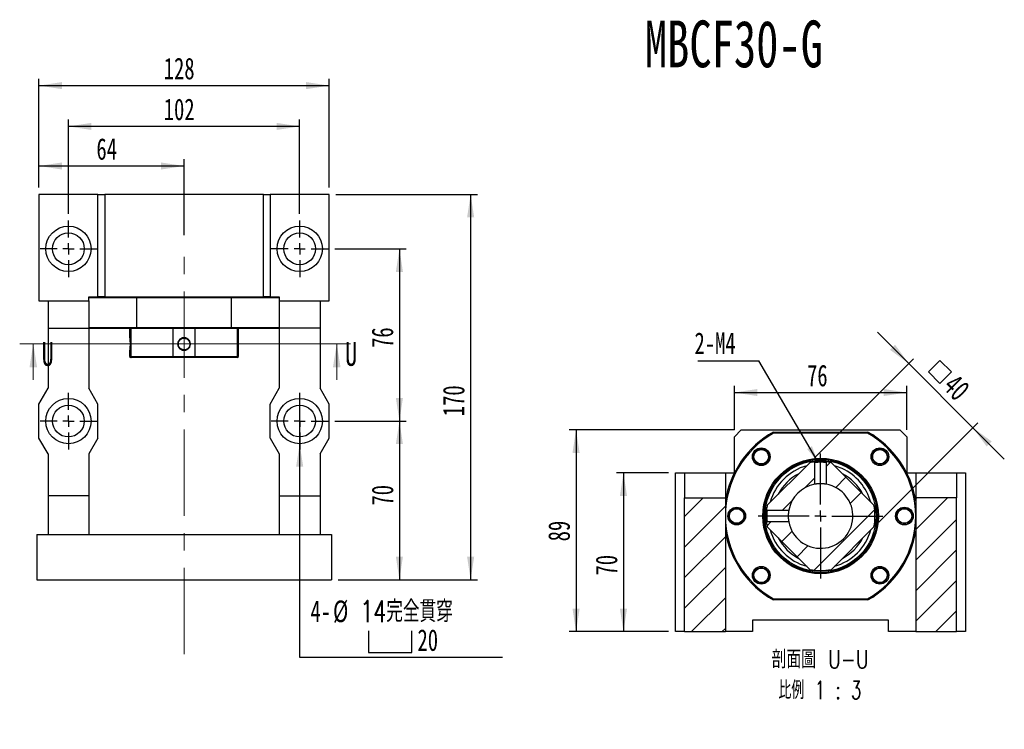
# Model space of a CAD drawing. Header units: millimetres. Extents: x 27 to 275, y 8 to 200.
# Tile 3 of 10: x 33 to 178, y 95 to 200. Entities that reach past the tile are written whole.
import ezdxf

# ---------------------------------------------------------------- set-up
doc = ezdxf.new("R2010")
doc.units = ezdxf.units.MM
doc.linetypes.add('CENTERX2', pattern=[20.32, 12.7, -2.54, 2.54, -2.54])
doc.layers.add('圖層0', color=7, linetype='Continuous')
doc.styles.add('SLDTEXTSTYLE0', font='TXT', dxfattribs={"width": 0.7})
doc.styles.add('SLDTEXTSTYLE1', font='TXT', dxfattribs={"width": 0.7, "bigfont": 'bigfont'})
doc.styles.add('SLDTEXTSTYLE3', font='TXT', dxfattribs={"width": 0.75})
doc.styles.add('SLDTEXTSTYLE4', font='TXT', dxfattribs={"width": 0.75, "bigfont": 'bigfont'})
doc.styles.add('SLDTEXTSTYLE5', font='TXT', dxfattribs={"width": 0.65625, "bigfont": 'bigfont'})
doc.dimstyles.new('SLDDIMSTYLE2', dxfattribs={"dimtxt": 0.18, "dimasz": 2.5, "dimexe": 0, "dimexo": 0.0625, "dimgap": 0, "dimtad": 0, "dimtih": 1, "dimtoh": 1, "dimdec": 0, "dimrnd": 1e-09, "dimzin": 0, "dimdsep": 46, "dimtxsty": 'Standard', "dimsah": 1, "dimcen": 0.09, "dimadec": 0, "dimazin": 0, "dimtfac": 2.5, "dimtdec": 0, "dimtofl": 0, "dimtmove": 0, "dimatfit": 3, "dimfxl": 1, "dimfrac": 2, "dimtolj": 1, "dimtzin": 0, "dimarcsym": 0})
doc.dimstyles.new('SLDDIMSTYLE3', dxfattribs={"dimtxt": 3.389974, "dimasz": 2.5, "dimexe": 0, "dimexo": 0.0625, "dimgap": 0.847493, "dimtad": 1, "dimlfac": 3, "dimrnd": 1e-09, "dimzin": 12, "dimdsep": 46, "dimtxsty": 'SLDTEXTSTYLE0', "dimsah": 1, "dimcen": 0.09, "dimadec": 0, "dimazin": 3, "dimtfac": 1, "dimtofl": 0, "dimtmove": 0, "dimatfit": 3, "dimfxl": 1, "dimfrac": 2, "dimtolj": 1, "dimtzin": 12, "dimarcsym": 0})
doc.dimstyles.new('SLDDIMSTYLE4', dxfattribs={"dimtxt": 3.389974, "dimasz": 2.5, "dimexe": 0, "dimexo": 0.0625, "dimgap": 0.847493, "dimtad": 0, "dimtih": 1, "dimtoh": 1, "dimlfac": 3, "dimrnd": 1e-09, "dimzin": 12, "dimdsep": 46, "dimtxsty": 'SLDTEXTSTYLE0', "dimblk1": 'NONE', "dimsah": 1, "dimcen": 0, "dimadec": 0, "dimazin": 3, "dimtfac": 1, "dimtmove": 0, "dimatfit": 3, "dimldrblk": 'NONE', "dimfxl": 1, "dimfrac": 2, "dimtolj": 1, "dimtzin": 12, "dimarcsym": 0})
doc.dimstyles.new('SLDDIMSTYLE5', dxfattribs={"dimtxt": 3.389974, "dimasz": 2.5, "dimexe": 0, "dimexo": 0.0625, "dimgap": 0.847493, "dimtad": 1, "dimlfac": 3, "dimrnd": 1e-09, "dimzin": 12, "dimdsep": 46, "dimtxsty": 'SLDTEXTSTYLE0', "dimsah": 1, "dimcen": 0.09, "dimadec": 0, "dimazin": 3, "dimtfac": 1, "dimtmove": 0, "dimatfit": 0, "dimfxl": 1, "dimfrac": 2, "dimtolj": 1, "dimtzin": 12, "dimarcsym": 0})

# ---------------------------------------------------------------- blocks, each defined once
blk = doc.blocks.new('_D_1')
at = {"layer": '圖層0', "color": 7}
for p, q in [((79.54, 140.51), (90.04, 140.51)), ((89.04, 140.51), (89.04, 117.18)), ((80.04, 117.18), (90.04, 117.18))]:
    blk.add_line(p, q, dxfattribs=at)
for points in [[(89.04, 140.51), (88.52, 137.12), (89.56, 137.12)], [(89.04, 117.18), (89.56, 120.57), (88.52, 120.57)]]:
    blk.add_solid(points, dxfattribs=at)
at = {"layer": '圖層0', "color": 7, "insert": (84.95, 128.09), "char_height": 3.175, "attachment_point": 1, "rotation": 90, "style": 'SLDTEXTSTYLE0'}
blk.add_mtext('70', dxfattribs=at)
blk = doc.blocks.new('_D_2')
at = {"layer": '圖層0', "color": 7}
for p, q in [((79.71, 173.84), (100.51, 173.84)), ((99.51, 173.84), (99.51, 117.18)), ((80.04, 117.18), (100.51, 117.18))]:
    blk.add_line(p, q, dxfattribs=at)
for points in [[(99.51, 173.84), (98.99, 170.45), (100.04, 170.45)], [(99.51, 117.18), (100.04, 120.57), (98.99, 120.57)]]:
    blk.add_solid(points, dxfattribs=at)
at = {"layer": '圖層0', "color": 7, "insert": (95.42, 141.23), "char_height": 3.175, "attachment_point": 1, "rotation": 90, "style": 'SLDTEXTSTYLE0'}
blk.add_mtext('170', dxfattribs=at)
blk = doc.blocks.new('_D_3')
at = {"layer": '圖層0', "color": 7}
for p, q in [((36.04, 174.84), (36.04, 179.02)), ((57.37, 167.86), (57.37, 179.02)), ((36.04, 178.02), (57.37, 178.02))]:
    blk.add_line(p, q, dxfattribs=at)
for points in [[(36.04, 178.02), (39.43, 177.5), (39.43, 178.54)], [(57.37, 178.02), (53.98, 178.54), (53.98, 177.5)]]:
    blk.add_solid(points, dxfattribs=at)
at = {"layer": '圖層0', "color": 7, "insert": (44.49, 182.11), "char_height": 3.175, "attachment_point": 1, "style": 'SLDTEXTSTYLE0'}
blk.add_mtext('64', dxfattribs=at)
blk = doc.blocks.new('_D_4')
at = {"layer": '圖層0', "color": 7}
for p, q in [((36.04, 174.84), (36.04, 190.84)), ((36.04, 189.84), (78.71, 189.84)), ((78.71, 174.84), (78.71, 190.84))]:
    blk.add_line(p, q, dxfattribs=at)
for points in [[(36.04, 189.84), (39.43, 189.32), (39.43, 190.36)], [(78.71, 189.84), (75.32, 190.36), (75.32, 189.32)]]:
    blk.add_solid(points, dxfattribs=at)
at = {"layer": '圖層0', "color": 7, "insert": (54.39, 193.94), "char_height": 3.175, "attachment_point": 1, "style": 'SLDTEXTSTYLE0'}
blk.add_mtext('128', dxfattribs=at)
blk = doc.blocks.new('SW_SYMBOL_HOLE_SPOT')
at = {"layer": '圖層0', "color": 0}
for p, q in [((0, 875), (0, 75)), ((1600, 75), (1600, 875)), ((0, 75), (1600, 75))]:
    blk.add_line(p, q, dxfattribs=at)
blk = doc.blocks.new('_D_5')
at = {"layer": '圖層0'}
for p, q in [((74.37, 143.84), (74.37, 137.18)), ((74.37, 137.18), (74.37, 105.8)), ((74.37, 105.8), (104.21, 105.8))]:
    blk.add_line(p, q, dxfattribs=at)
blk.add_solid([(74.37, 137.18), (73.85, 133.79), (74.9, 133.79)], dxfattribs=at)
at = {"layer": '圖層0', "xscale": 0.003964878, "yscale": 0.003964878, "zscale": 0.003964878}
blk.add_blockref('SW_SYMBOL_HOLE_SPOT', (84.5, 106.2), dxfattribs=at)
at = {"layer": '圖層0', "char_height": 3.175, "attachment_point": 1}
for s, insert, style in [('14\\M+18AAE\\M+19153\\M+18AD1\\M+190FA', (83.3, 114.13), 'SLDTEXTSTYLE1'), ('4-', (75.96, 114.13), 'SLDTEXTSTYLE0'), ('%%c', (79.28, 114.13), 'SLDTEXTSTYLE0'), ('20', (91.7, 109.9), 'SLDTEXTSTYLE0')]:
    blk.add_mtext(s, dxfattribs=dict(at, insert=insert, style=style))
blk = doc.blocks.new('_NONE')
blk = doc.blocks.new('_D_6')
at = {"layer": '圖層0', "color": 7}
for p, q in [((40.37, 171.01), (40.37, 184.84)), ((74.37, 171.01), (74.37, 184.84)), ((74.37, 183.84), (40.37, 183.84))]:
    blk.add_line(p, q, dxfattribs=at)
for points in [[(40.37, 183.84), (43.76, 183.32), (43.76, 184.36)], [(74.37, 183.84), (70.98, 184.36), (70.98, 183.32)]]:
    blk.add_solid(points, dxfattribs=at)
at = {"layer": '圖層0', "color": 7, "insert": (54.39, 187.94), "char_height": 3.175, "attachment_point": 1, "style": 'SLDTEXTSTYLE0'}
blk.add_mtext('102', dxfattribs=at)
blk = doc.blocks.new('_D_7')
at = {"layer": '圖層0', "color": 7}
for p, q in [((79.54, 165.84), (90.04, 165.84)), ((89.04, 165.84), (89.04, 140.51)), ((79.54, 140.51), (90.04, 140.51))]:
    blk.add_line(p, q, dxfattribs=at)
for points in [[(89.04, 165.84), (88.52, 162.45), (89.56, 162.45)], [(89.04, 140.51), (89.56, 143.9), (88.52, 143.9)]]:
    blk.add_solid(points, dxfattribs=at)
at = {"layer": '圖層0', "color": 7, "insert": (84.95, 151.27), "char_height": 3.175, "attachment_point": 1, "rotation": 90, "style": 'SLDTEXTSTYLE0'}
blk.add_mtext('76', dxfattribs=at)
blk = doc.blocks.new('SW_CENTERMARKSYMBOL_2')
at = {"layer": '圖層0', "color": 0}
for p, q in [((0, 1.67), (0, 4.17)), ((-1.67, 0), (-4.17, 0)), ((0, 0), (-0.83, 0)), ((0, 0), (0, 0.83)), ((0, 0), (0, -0.83)), ((0, 0), (0.83, 0)), ((1.67, 0), (4.17, 0)), ((0, -1.67), (0, -4.17))]:
    blk.add_line(p, q, dxfattribs=at)
blk = doc.blocks.new('SW_CENTERMARKSYMBOL_3')
at = {"layer": '圖層0', "color": 0}
for p, q in [((0, 1.67), (0, 4.17)), ((-1.67, 0), (-4.17, 0)), ((0, 0), (-0.83, 0)), ((0, 0), (0, 0.83)), ((0, 0), (0, -0.83)), ((0, 0), (0.83, 0)), ((1.67, 0), (4.17, 0)), ((0, -1.67), (0, -4.17))]:
    blk.add_line(p, q, dxfattribs=at)
blk = doc.blocks.new('SW_CENTERMARKSYMBOL_4')
at = {"layer": '圖層0', "color": 0}
for p, q in [((0, 1.67), (0, 4.17)), ((-1.67, 0), (-4.17, 0)), ((0, 0), (-0.83, 0)), ((0, 0), (0, 0.83)), ((0, 0), (0, -0.83)), ((0, 0), (0.83, 0)), ((1.67, 0), (4.17, 0)), ((0, -1.67), (0, -4.17))]:
    blk.add_line(p, q, dxfattribs=at)
blk = doc.blocks.new('SW_CENTERMARKSYMBOL_5')
at = {"layer": '圖層0', "color": 0}
for p, q in [((0, 1.67), (0, 4.17)), ((-1.67, 0), (-4.17, 0)), ((0, 0), (-0.83, 0)), ((0, 0), (0, 0.83)), ((0, 0), (0, -0.83)), ((0, 0), (0.83, 0)), ((1.67, 0), (4.17, 0)), ((0, -1.67), (0, -4.17))]:
    blk.add_line(p, q, dxfattribs=at)
blk = doc.blocks.new('_D_8')
at = {"layer": '圖層0', "color": 7}
for p, q in [((128.63, 132.89), (120.98, 132.89)), ((121.98, 132.89), (121.98, 109.55)), ((128.63, 109.55), (120.98, 109.55))]:
    blk.add_line(p, q, dxfattribs=at)
for points in [[(121.98, 132.89), (121.46, 129.5), (122.51, 129.5)], [(121.98, 109.55), (122.51, 112.94), (121.46, 112.94)]]:
    blk.add_solid(points, dxfattribs=at)
at = {"layer": '圖層0', "color": 7, "insert": (117.89, 117.81), "char_height": 3.175, "attachment_point": 1, "rotation": 90, "style": 'SLDTEXTSTYLE0'}
blk.add_mtext('70', dxfattribs=at)
blk = doc.blocks.new('_D_9')
at = {"layer": '圖層0', "color": 7}
for p, q in [((138.3, 139.22), (114.01, 139.22)), ((115.01, 139.22), (115.01, 109.55)), ((128.63, 109.55), (114.01, 109.55))]:
    blk.add_line(p, q, dxfattribs=at)
for points in [[(115.01, 139.22), (114.49, 135.83), (115.54, 135.83)], [(115.01, 109.55), (115.54, 112.94), (114.49, 112.94)]]:
    blk.add_solid(points, dxfattribs=at)
at = {"layer": '圖層0', "color": 7, "insert": (110.92, 122.83), "char_height": 3.175, "attachment_point": 1, "rotation": 90, "style": 'SLDTEXTSTYLE0'}
blk.add_mtext('89', dxfattribs=at)
blk = doc.blocks.new('_D_10')
at = {"layer": '圖層0', "color": 7}
for p, q in [((138.3, 139.22), (138.3, 145.71)), ((163.63, 139.22), (163.63, 145.71)), ((138.3, 144.71), (163.63, 144.71))]:
    blk.add_line(p, q, dxfattribs=at)
for points in [[(138.3, 144.71), (141.69, 144.19), (141.69, 145.23)], [(163.63, 144.71), (160.24, 145.23), (160.24, 144.19)]]:
    blk.add_solid(points, dxfattribs=at)
at = {"layer": '圖層0', "color": 7, "insert": (148.98, 148.8), "char_height": 3.175, "attachment_point": 1, "style": 'SLDTEXTSTYLE0'}
blk.add_mtext('76', dxfattribs=at)
blk = doc.blocks.new('SW_SYMBOL_MOD_BOX')
at = {"layer": '圖層0', "color": 0}
for p, q in [((200, 200), (200, 800)), ((200, 800), (800, 800)), ((800, 800), (800, 200)), ((200, 200), (800, 200))]:
    blk.add_line(p, q, dxfattribs=at)
blk = doc.blocks.new('_D_11')
at = {"layer": '圖層0', "color": 7}
for p, q in [((163.95, 148.96), (159.34, 153.57)), ((150.08, 135.1), (164.65, 149.67)), ((163.95, 148.96), (173.37, 139.53)), ((159.51, 125.67), (174.08, 140.24)), ((173.37, 139.53), (177.98, 134.92))]:
    blk.add_line(p, q, dxfattribs=at)
for points in [[(163.95, 148.96), (161.92, 151.73), (161.18, 150.99)], [(173.37, 139.53), (175.4, 136.77), (176.14, 137.51)]]:
    blk.add_solid(points, dxfattribs=at)
at = {"layer": '圖層0', "color": 7, "xscale": 0.003964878, "yscale": 0.003964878, "zscale": 0.003964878, "rotation": 315}
blk.add_blockref('SW_SYMBOL_MOD_BOX', (165.72, 147.74), dxfattribs=at)
at = {"layer": '圖層0', "color": 7, "insert": (171.03, 147.66), "char_height": 3.175, "attachment_point": 1, "rotation": 315, "style": 'SLDTEXTSTYLE0'}
blk.add_mtext('40', dxfattribs=at)
blk = doc.blocks.new('SW_NOTE_1')
at = {"layer": '圖層0', "color": 0, "char_height": 2.6458, "attachment_point": 2}
for s, insert, style in [('\\M+19655\\M+196CA\\M+19AA4 U-U', (8.6, 3.41), 'SLDTEXTSTYLE4'), ('\\M+194E4\\M+197E1 1 : 3', (8.56, -1.12), 'SLDTEXTSTYLE5')]:
    blk.add_mtext(s, dxfattribs=dict(at, insert=insert, style=style))
blk = doc.blocks.new('SW_NOTE_2')
at = {"layer": '圖層0', "color": 0}
blk.add_line((-8.96, 0), (0, 0), dxfattribs=at)
at = {"layer": '圖層0', "color": 0, "insert": (-9.45, 4.2), "char_height": 3.175, "attachment_point": 1, "style": 'SLDTEXTSTYLE0'}
blk.add_mtext('2-M4', dxfattribs=at)
blk = doc.blocks.new('SW_CENTERMARKSYMBOL_6')
at = {"layer": '圖層0', "color": 0}
for p, q in [((0, 1.67), (0, 9.17)), ((-1.67, 0), (-9.17, 0)), ((0, 0), (-0.83, 0)), ((0, 0), (0, 0.83)), ((0, 0), (0, -0.83)), ((0, 0), (0.83, 0)), ((1.67, 0), (9.17, 0)), ((0, -1.67), (0, -9.17))]:
    blk.add_line(p, q, dxfattribs=at)

msp = doc.modelspace()

# ---------------------------------------------------------------- hatches: boundary and pattern name
at = {"layer": '圖層0', "linetype": 'Continuous', "lineweight": 18}
h = msp.add_hatch(dxfattribs=at)
h.set_pattern_fill('ANSI31', color=256, style=0)
edge = h.paths.add_edge_path(flags=0)
edge.add_spline(control_points=[(143.0198, 127.4908), (143.0346, 127.476), (143.0494, 127.4612), (143.0642, 127.4464), (143.0717, 127.4388), (143.0793, 127.4312), (143.0869, 127.4236), (143.0945, 127.416), (143.1021, 127.4084), (143.1097, 127.4008)], knot_values=[0, 0, 0, 0, 0.0001883, 0.0001883, 0.0001883, 0.00028491, 0.00028491, 0.00028491, 0.00038152, 0.00038152, 0.00038152, 0.00038152], weights=[1, 1, 1, 1, 1, 1, 1, 1, 1, 1], degree=3, periodic=0)
edge.add_line((143.1097, 127.4008), (146.291, 127.4009))
edge.add_arc((150.9646, 126.5524), 4.75, 100.28934, 169.71066, ccw=False)
edge.add_line((150.1162, 131.226), (150.1162, 134.4074))
edge.add_spline(control_points=[(150.1162, 134.4074), (150.1014, 134.4221), (150.0866, 134.4369), (150.0718, 134.4517), (150.0642, 134.4593), (150.0566, 134.4669), (150.049, 134.4745), (150.0414, 134.482), (150.0338, 134.4896), (150.0262, 134.4972)], knot_values=[0, 0, 0, 0, 0.00018831, 0.00018831, 0.00018831, 0.00028491, 0.00028491, 0.00028491, 0.00038152, 0.00038152, 0.00038152, 0.00038152], weights=[1, 1, 1, 1, 1, 1, 1, 1, 1, 1], degree=3, periodic=0)
edge.add_arc((150.9646, 126.5524), 8, 96.736405, 101.44269)
edge.add_line((149.3775, 134.3934), (143.1236, 128.1395))
edge.add_arc((150.9646, 126.5524), 8, 168.55731, 173.263757)
h = msp.add_hatch(dxfattribs=at)
h.set_pattern_fill('ANSI31', color=256, style=0)
edge = h.paths.add_edge_path(flags=0)
edge.add_line((143.1236, 124.9653), (149.3775, 118.7114))
edge.add_arc((150.9646, 126.5524), 8, 258.55731, 281.44269)
edge.add_line((152.5517, 118.7114), (158.8056, 124.9653))
edge.add_arc((150.9646, 126.5524), 8, 348.55731, 371.44269)
edge.add_line((158.8056, 128.1395), (152.5517, 134.3934))
edge.add_arc((150.9646, 126.5524), 8, 78.55731, 83.263556)
edge.add_spline(control_points=[(151.903, 134.4972), (151.8882, 134.4824), (151.8734, 134.4676), (151.8586, 134.4529), (151.851, 134.4453), (151.8434, 134.4377), (151.8358, 134.4301), (151.8282, 134.4225), (151.8206, 134.4149), (151.813, 134.4074)], knot_values=[0, 0, 0, 0, 0.0001883, 0.0001883, 0.0001883, 0.00028491, 0.00028491, 0.00028491, 0.00038152, 0.00038152, 0.00038152, 0.00038152], weights=[1, 1, 1, 1, 1, 1, 1, 1, 1, 1], degree=3, periodic=0)
edge.add_line((151.813, 134.4074), (151.813, 131.226))
edge.add_arc((150.9646, 126.5524), 4.75, -169.71066, 79.71066, ccw=False)
edge.add_line((146.291, 125.704), (143.1096, 125.704))
edge.add_spline(control_points=[(143.1096, 125.704), (143.0949, 125.6892), (143.0801, 125.6744), (143.0653, 125.6596), (143.0577, 125.652), (143.0501, 125.6444), (143.0426, 125.6368), (143.035, 125.6292), (143.0274, 125.6216), (143.0198, 125.614)], knot_values=[0, 0, 0, 0, 0.0001883, 0.0001883, 0.0001883, 0.00028491, 0.00028491, 0.00028491, 0.00038152, 0.00038152, 0.00038152, 0.00038152], weights=[1, 1, 1, 1, 1, 1, 1, 1, 1, 1], degree=3, periodic=0)
edge.add_arc((150.9646, 126.5524), 8, 186.736179, 191.44269)
h = msp.add_hatch(dxfattribs=at)
h.set_pattern_fill('ANSI31', color=256, style=0)
h.paths.add_polyline_path([(130.9646, 129.2191), (130.9646, 109.5524), (136.9646, 109.5524), (136.9646, 129.2191)], flags=0)
h = msp.add_hatch(dxfattribs=at)
h.set_pattern_fill('ANSI31', color=256, style=0)
h.paths.add_polyline_path([(170.9646, 129.2191), (164.9646, 129.2191), (164.9646, 109.5524), (170.9646, 109.5524)], flags=0)

# ---------------------------------------------------------------- linework, layer by layer
at = {"color": 7, "linetype": 'Continuous', "lineweight": 25}
for p, q in [((36.0409, 173.8427), (36.0409, 158.1761)), ((44.7076, 173.8427), (36.0409, 173.8427)), ((44.7076, 158.7927), (44.7076, 173.8427)), ((44.7076, 173.8427), (45.7076, 173.8427)), ((69.0409, 173.8427), (45.7076, 173.8427)), ((45.7076, 173.8427), (45.7076, 158.7927)), ((69.0409, 158.7927), (69.0409, 173.8427)), ((69.0409, 173.8427), (70.0409, 173.8427)), ((70.0409, 173.8427), (70.0409, 158.7927)), ((78.7076, 173.8427), (70.0409, 173.8427)), ((78.7076, 158.1761), (78.7076, 173.8427)), ((36.0409, 158.1761), (37.3743, 158.1761)), ((37.3743, 158.1761), (43.3743, 158.1761)), ((37.3743, 158.1761), (37.3743, 154.1761)), ((43.3743, 158.1761), (43.3743, 158.7927)), ((43.3743, 158.7927), (44.7076, 158.7927)), ((50.4041, 158.6261), (43.3743, 158.6261)), ((43.3743, 158.1761), (43.3743, 154.1761)), ((45.7076, 158.7927), (44.7076, 158.7927)), ((45.7076, 158.7927), (69.0409, 158.7927)), ((50.4041, 158.6261), (50.4041, 154.2927)), ((64.3444, 158.6261), (50.4041, 158.6261)), ((64.3444, 154.2927), (64.3444, 158.6261)), ((71.3743, 158.6261), (64.3444, 158.6261)), ((70.0409, 158.7927), (69.0409, 158.7927)), ((70.0409, 158.7927), (71.3743, 158.7927)), ((71.3743, 158.7927), (71.3743, 158.1761)), ((71.3743, 158.1761), (77.3743, 158.1761)), ((71.3743, 158.1761), (71.3743, 154.1761)), ((77.3743, 158.1761), (78.7076, 158.1761)), ((77.3743, 158.1761), (77.3743, 154.1761)), ((37.3743, 154.1761), (43.3743, 154.1761)), ((37.3743, 154.1761), (37.3743, 145.3427)), ((43.3743, 154.2927), (50.4041, 154.2927)), ((43.3743, 154.1761), (43.3743, 145.3427)), ((50.4481, 154.1261), (43.3743, 154.1261)), ((49.3743, 154.1261), (49.3743, 152.772)), ((49.5333, 154.1261), (49.5333, 150.0094)), ((50.4041, 154.2927), (64.3444, 154.2927)), ((64.3005, 154.1261), (50.4481, 154.1261)), ((55.7872, 150.0094), (55.7872, 154.1261)), ((58.9614, 154.1261), (58.9614, 150.0094)), ((71.3743, 154.1261), (64.3005, 154.1261)), ((64.3444, 154.2927), (71.3743, 154.2927)), ((65.2152, 150.0094), (65.2152, 154.1261)), ((65.3743, 150.0094), (65.3743, 154.1261)), ((77.3743, 154.1761), (71.3743, 154.1761)), ((71.3743, 154.1761), (71.3743, 145.3427)), ((77.3743, 154.1761), (77.3743, 145.3427)), ((49.3743, 150.9137), (49.3743, 150.0094)), ((49.3743, 150.0094), (49.5409, 149.8427)), ((49.3743, 150.0094), (49.5333, 150.0094)), ((49.5333, 150.0094), (55.7872, 150.0094)), ((49.6869, 149.8427), (49.5409, 149.8427)), ((55.8693, 149.8427), (49.6869, 149.8427)), ((55.7872, 150.0094), (58.9614, 150.0094)), ((58.8792, 149.8427), (55.8693, 149.8427)), ((65.0617, 149.8427), (58.8792, 149.8427)), ((58.9614, 150.0094), (65.2152, 150.0094)), ((65.2076, 149.8427), (65.0617, 149.8427)), ((65.2076, 149.8427), (65.3743, 150.0094)), ((65.2152, 150.0094), (65.3743, 150.0094)), ((36.0409, 143.0094), (37.3743, 145.3427)), ((44.7076, 143.0094), (43.3743, 145.3427)), ((70.0409, 143.0094), (71.3743, 145.3427)), ((78.7076, 143.0094), (77.3743, 145.3427)), ((36.0409, 138.0094), (36.0409, 143.0094)), ((44.7076, 138.0094), (44.7076, 143.0094)), ((70.0409, 138.0094), (70.0409, 143.0094)), ((78.7076, 138.0094), (78.7076, 143.0094)), ((139.2979, 139.2191), (138.2979, 138.2191)), ((139.2979, 139.2191), (162.6313, 139.2191)), ((163.6313, 138.2191), (162.6313, 139.2191)), ((37.3743, 135.6761), (36.0409, 138.0094)), ((44.7076, 138.0094), (43.3743, 135.6761)), ((70.0409, 138.0094), (71.3743, 135.6761)), ((77.3743, 135.6761), (78.7076, 138.0094)), ((138.2979, 132.8967), (138.2979, 138.2191)), ((143.9944, 138.8858), (157.9348, 138.8858)), ((157.8908, 138.7191), (144.0384, 138.7191)), ((163.6313, 138.2191), (163.6313, 132.8967)), ((37.3743, 135.6761), (37.3743, 129.5094)), ((43.3743, 135.6761), (43.3743, 129.5094)), ((71.3743, 135.6761), (71.3743, 129.5094)), ((77.3743, 135.6761), (77.3743, 129.5094)), ((158.6811, 134.8063), (158.608, 134.975)), ((142.7107, 134.2689), (142.5014, 134.1782)), ((143.1236, 128.1395), (149.3775, 134.3934)), ((150.1162, 131.226), (150.1162, 134.4074)), ((151.813, 134.4074), (151.813, 131.226)), ((152.5517, 134.3934), (158.8056, 128.1395)), ((129.6313, 109.5524), (129.6313, 132.8858)), ((129.6313, 132.8858), (130.9646, 132.8858)), ((130.9646, 132.8858), (136.9646, 132.8858)), ((130.9646, 132.8858), (130.9646, 129.2191)), ((136.9646, 132.8858), (136.9646, 129.2191)), ((136.9646, 132.8858), (138.2924, 132.8858)), ((163.6367, 132.8858), (164.9646, 132.8858)), ((164.9646, 132.8858), (170.9646, 132.8858)), ((164.9646, 132.8858), (164.9646, 129.2191)), ((170.9646, 132.8858), (170.9646, 129.2191)), ((170.9646, 132.8858), (172.2979, 132.8858)), ((172.2979, 132.8858), (172.2979, 109.5524)), ((43.3743, 129.5094), (37.3743, 129.5094)), ((37.3743, 129.5094), (37.3743, 123.8427)), ((43.3743, 129.5094), (43.3743, 123.8427)), ((71.3743, 129.5094), (77.3743, 129.5094)), ((71.3743, 129.5094), (71.3743, 123.8427)), ((77.3743, 129.5094), (77.3743, 123.8427)), ((130.9646, 129.2191), (136.9646, 129.2191)), ((130.9646, 109.5524), (130.9646, 129.2191)), ((136.9646, 129.2191), (136.9646, 109.5524)), ((164.9646, 129.2191), (164.9646, 109.5524)), ((170.9646, 129.2191), (164.9646, 129.2191)), ((170.9646, 109.5524), (170.9646, 129.2191)), ((139.6718, 126.1724), (139.5791, 125.9378)), ((143.1096, 127.4009), (146.291, 127.4009)), ((162.2573, 126.9324), (162.319, 127.0884)), ((146.291, 125.704), (143.1096, 125.704)), ((149.3775, 118.7114), (143.1236, 124.9653)), ((158.8056, 124.9653), (152.5517, 118.7114)), ((35.7076, 123.8427), (35.7076, 117.1761)), ((35.7076, 123.8427), (79.0409, 123.8427)), ((79.0409, 123.8427), (79.0409, 117.1761)), ((159.2185, 118.836), (159.3597, 118.8971)), ((143.2481, 118.2985), (143.3308, 118.1078)), ((35.7076, 117.1761), (79.0409, 117.1761)), ((144.0384, 114.3858), (157.8908, 114.3858)), ((157.9348, 114.2191), (143.9944, 114.2191)), ((160.9646, 111.2191), (140.9646, 111.2191)), ((140.9646, 111.2191), (140.9646, 109.5524)), ((160.9646, 109.5524), (160.9646, 111.2191)), ((130.9646, 109.5524), (129.6313, 109.5524)), ((130.9646, 109.5524), (136.9646, 109.5524)), ((140.9646, 109.5524), (136.9646, 109.5524)), ((164.9646, 109.5524), (160.9646, 109.5524)), ((164.9646, 109.5524), (170.9646, 109.5524)), ((172.2979, 109.5524), (170.9646, 109.5524))]:
    msp.add_line(p, q, dxfattribs=at)
at = {"color": 7, "linetype": 'Continuous', "lineweight": 18}
for p, q in [((81.8247, 151.8942), (33.2065, 151.8942)), ((35.2065, 146.5742), (35.2065, 151.8942)), ((79.8247, 146.5742), (79.8247, 151.8942))]:
    msp.add_line(p, q, dxfattribs=at)
at = {"color": 7, "linetype": 'Continuous', "lineweight": 25, "flags": 128}
for points in [[(150.0262, 134.4972), (150.049, 134.4745), (150.0718, 134.4517), (150.1162, 134.4074)], [(151.813, 134.4074), (151.8358, 134.4301), (151.8586, 134.4529), (151.903, 134.4972)], [(143.1097, 127.4008), (143.0869, 127.4236), (143.0642, 127.4464), (143.0198, 127.4908)], [(143.0198, 125.614), (143.0426, 125.6368), (143.0653, 125.6596), (143.1097, 125.704)]]:
    msp.add_lwpolyline(points, dxfattribs=at)
at = {"color": 7, "linetype": 'Continuous', "lineweight": 25}
for centre, radius in [((40.3743, 165.8427), 3.3333), ((40.3743, 165.8427), 2.3333), ((74.3743, 165.8427), 3.3333), ((74.3743, 165.8427), 2.3333), ((40.3743, 140.5094), 3.3333), ((74.3743, 140.5094), 3.3333), ((40.3743, 140.5094), 2.3333), ((74.3743, 140.5094), 2.3333), ((142.2436, 135.2734), 1.3), ((142.2436, 135.2734), 1.1333), ((142.2436, 135.2734), 1.0667), ((159.6856, 135.2734), 1.3), ((159.6856, 135.2734), 1.1333), ((159.6856, 135.2734), 1.0667), ((150.9646, 126.5524), 8.5), ((150.9646, 126.5524), 8.3333), ((150.9646, 126.5524), 8.1667), ((138.6313, 126.5524), 1.3), ((138.6313, 126.5524), 1.1333), ((138.6313, 126.5524), 1.0667), ((163.2979, 126.5524), 1.3), ((163.2979, 126.5524), 1.1333), ((163.2979, 126.5524), 1.0667), ((142.2436, 117.8314), 1.3), ((142.2436, 117.8314), 1.1333), ((142.2436, 117.8314), 1.0667), ((159.6856, 117.8314), 1.3), ((159.6856, 117.8314), 1.1333), ((159.6856, 117.8314), 1.0667)]:
    msp.add_circle(centre, radius, dxfattribs=at)
for radius, start, end in [(14.1667, 119.472932, 171.202589), (14, 119.651845, 240.348155), (14, 299.651845, 60.348155), (14.1667, 8.797411, 60.527068), (7.6667, 105.408154, 164.591846), (8, 96.736864, 101.44269), (8, 78.55731, 83.263556), (7.6667, 65.495947, 74.591846), (7.6667, 15.408154, 65.495947), (7, 117.24721, 152.75279), (7, 27.24721, 62.75279), (4.75, 190.28934, 79.71066), (4.75, 100.28934, 169.71066), (8, 168.55731, 173.263757), (8, 348.55731, 11.44269), (8, 186.736633, 191.44269), (7.6667, 195.408154, 254.591846), (7.6667, 285.408154, 344.591846), (14.1667, 188.797411, 240.527068), (7, 207.24721, 242.75279), (7, 297.24721, 332.75279), (14.1667, 299.472932, 351.202589), (8, 258.55731, 281.44269)]:
    msp.add_arc((150.9646, 126.5524), radius, start, end, dxfattribs=at)
for points in [[(50.4041, 158.6261), (50.4187, 158.6816), (50.4334, 158.7372), (50.4481, 158.7927)], [(64.3005, 158.7927), (64.3152, 158.7372), (64.3298, 158.6816), (64.3444, 158.6261)], [(50.4481, 154.1261), (50.4334, 154.1816), (50.4187, 154.2372), (50.4041, 154.2927)], [(64.3444, 154.2927), (64.3298, 154.2372), (64.3152, 154.1816), (64.3005, 154.1261)], [(49.5333, 150.0094), (49.5844, 149.9538), (49.6356, 149.8983), (49.6869, 149.8427)], [(55.8693, 149.8427), (55.842, 149.8983), (55.8146, 149.9538), (55.7872, 150.0094)], [(58.9614, 150.0094), (58.9339, 149.9538), (58.9065, 149.8983), (58.8792, 149.8427)], [(65.2152, 150.0094), (65.1641, 149.9538), (65.1129, 149.8983), (65.0617, 149.8427)], [(144.0384, 138.7191), (144.0237, 138.7746), (144.009, 138.8302), (143.9944, 138.8858)], [(157.9348, 138.8858), (157.9202, 138.8302), (157.9055, 138.7746), (157.8908, 138.7191)], [(144.0384, 114.3858), (144.0237, 114.3302), (144.009, 114.2747), (143.9944, 114.2191)], [(157.9348, 114.2191), (157.9202, 114.2747), (157.9055, 114.3302), (157.8908, 114.3858)]]:
    msp.add_open_spline(points, degree=3, dxfattribs=at)
for points, knots in [([(49.3743, 152.772), (49.376, 152.7576), (49.3794, 152.7288), (49.4021, 152.5162), (49.4234, 152.2081), (49.4328, 151.8426), (49.4234, 151.4772), (49.4021, 151.1693), (49.3794, 150.9569), (49.376, 150.9281), (49.3743, 150.9137)], [0, 0, 0, 0, 0.1256467, 0.25098226, 0.37575216, 0.50006862, 0.6243401, 0.74897984, 0.87441812, 1, 1, 1, 1]), ([(57.3743, 150.9135), (57.3131, 150.9135), (57.19, 150.9256), (57.0126, 150.9798), (56.8485, 151.0654), (56.7055, 151.1814), (56.5881, 151.3227), (56.5015, 151.4851), (56.4466, 151.6606), (56.4283, 151.8428), (56.4464, 152.025), (56.5014, 152.2004), (56.588, 152.3627), (56.7053, 152.5039), (56.8484, 152.6199), (57.0129, 152.7055), (57.1907, 152.7599), (57.3751, 152.7779), (57.5595, 152.76), (57.7367, 152.7056), (57.9006, 152.6199), (58.0433, 152.5038), (58.1605, 152.3624), (58.2471, 152.2001), (58.302, 152.0246), (58.3202, 151.8423), (58.3019, 151.6599), (58.2467, 151.4845), (58.1599, 151.3222), (58.0426, 151.1809), (57.8997, 151.065), (57.7356, 150.9795), (57.5584, 150.9253), (57.4354, 150.9134), (57.3743, 150.9135)], [0, 0, 0, 0, 0.03124195, 0.06281392, 0.09434262, 0.12547436, 0.15651423, 0.18785726, 0.21912365, 0.2500195, 0.28085268, 0.31216198, 0.34344199, 0.37447936, 0.40558096, 0.43719113, 0.46886097, 0.50015565, 0.53137688, 0.56295657, 0.5944209, 0.62553336, 0.65656993, 0.68788738, 0.71917708, 0.7500748, 0.78093435, 0.81227192, 0.84356988, 0.87463656, 0.90571709, 0.93722744, 0.96879411, 1, 1, 1, 1]), ([(57.3743, 150.9927), (57.4361, 150.9927), (57.5722, 151.0076), (57.7829, 151.0843), (57.9845, 151.2321), (58.1325, 151.4337), (58.2093, 151.6447), (58.2349, 151.8774), (58.1862, 152.1618), (58.0161, 152.4303), (57.7837, 152.6006), (57.5729, 152.6776), (57.3397, 152.7035), (57.0548, 152.6546), (56.786, 152.4839), (56.6158, 152.2512), (56.5391, 152.0403), (56.5136, 151.8077), (56.5624, 151.5234), (56.7216, 151.2725), (56.9185, 151.1171), (57.0791, 151.0398), (57.2314, 151.0005), (57.3289, 150.9927), (57.3743, 150.9927)], [0, 0, 0, 0, 0.03481694, 0.07650069, 0.12505016, 0.17377331, 0.21549932, 0.25022617, 0.30480283, 0.37491635, 0.42350344, 0.46519079, 0.49997701, 0.55480831, 0.6249005, 0.67356806, 0.71525613, 0.74996288, 0.80452495, 0.87465652, 0.9118168, 0.94509263, 0.97448542, 1, 1, 1, 1]), ([(159.2185, 136.2779), (159.0865, 136.2165), (158.9673, 136.1293), (158.771, 135.9152), (158.6941, 135.7885), (158.5949, 135.5157), (158.5726, 135.3687), (158.5851, 135.0818), (158.6197, 134.9384), (158.6811, 134.8063)], [0, 0, 0, 0, 0.25, 0.25, 0.5, 0.5, 0.75, 0.75, 1, 1, 1, 1]), ([(159.7496, 136.3865), (159.6584, 136.3882), (159.4733, 136.3917), (159.3042, 136.3162), (159.2185, 136.2779)], [0, 0, 0, 0, 0.49298393, 1, 1, 1, 1]), ([(141.1285, 135.3751), (141.1261, 135.271), (141.1214, 135.073), (141.2012, 134.8921), (141.2391, 134.8063)], [0, 0, 0, 0, 0.52558986, 1, 1, 1, 1]), ([(141.2391, 134.8063), (141.3005, 134.6743), (141.3878, 134.5552), (141.6019, 134.3588), (141.7286, 134.2819), (142.0013, 134.1827), (142.1483, 134.1604), (142.4352, 134.1729), (142.5787, 134.2075), (142.7107, 134.2689)], [0, 0, 0, 0, 0.25, 0.25, 0.5, 0.5, 0.75, 0.75, 1, 1, 1, 1]), ([(150.0261, 134.4972), (150.0274, 134.4973), (150.0299, 134.4976), (150.0374, 134.4985), (150.0477, 134.4997), (150.061, 134.5012), (150.0774, 134.5031), (150.1122, 134.5069), (150.1784, 134.5139), (150.2956, 134.5248), (150.4387, 134.5356), (150.6032, 134.5449), (150.781, 134.551), (150.9655, 134.5531), (151.1498, 134.551), (151.327, 134.5448), (151.4909, 134.5356), (151.6336, 134.5248), (151.7508, 134.5139), (151.8253, 134.5061), (151.8692, 134.5011), (151.8937, 134.4983), (151.8999, 134.4976), (151.903, 134.4972)], [0, 0, 0, 0, 0.01829796, 0.03658374, 0.05491943, 0.07336662, 0.09198579, 0.11083578, 0.17564897, 0.23995942, 0.30440294, 0.36990024, 0.4355212, 0.50036478, 0.5650562, 0.63049034, 0.69568547, 0.7601515, 0.82446028, 0.88935105, 0.9267007, 0.96342214, 1, 1, 1, 1]), ([(151.813, 134.4074), (151.8118, 134.4076), (151.8091, 134.4081), (151.8012, 134.4093), (151.7897, 134.4109), (151.7739, 134.4129), (151.7534, 134.4154), (151.7277, 134.4184), (151.6965, 134.4217), (151.6594, 134.4256), (151.6159, 134.4298), (151.5252, 134.4386), (151.3739, 134.4499), (151.1633, 134.4593), (150.93, 134.4637), (150.6452, 134.4556), (150.4159, 134.44), (150.2832, 134.4269), (150.2211, 134.4206), (150.1751, 134.4154), (150.1437, 134.4115), (150.1238, 134.4087), (150.1186, 134.4078), (150.1162, 134.4074)], [0, 0, 0, 0, 0.01925665, 0.03957453, 0.06095469, 0.08339803, 0.10690532, 0.13147721, 0.15711426, 0.18381695, 0.21158572, 0.24042091, 0.34133653, 0.42792136, 0.50017252, 0.6140574, 0.75963922, 0.80710414, 0.85160463, 0.8931421, 0.9317185, 0.96733656, 1, 1, 1, 1]), ([(151.813, 131.226), (151.8098, 131.2266), (151.8013, 131.2282), (151.775, 131.2328), (151.757, 131.2359), (151.7111, 131.2435), (151.6839, 131.2477), (151.6215, 131.2569), (151.5858, 131.2618), (151.5078, 131.2714), (151.4658, 131.2761), (151.3759, 131.2848), (151.3275, 131.2888), (151.2282, 131.2954), (151.177, 131.298), (151.0718, 131.3015), (151.0176, 131.3024), (150.8574, 131.3024), (150.7495, 131.2986), (150.5516, 131.2855), (150.4593, 131.2761), (150.3431, 131.2618), (150.3073, 131.2568), (150.2447, 131.2477), (150.2177, 131.2434), (150.1723, 131.2359), (150.154, 131.2328), (150.1277, 131.2281), (150.1194, 131.2266), (150.1162, 131.226)], [0, 0, 0, 0, 0.0625, 0.0625, 0.125, 0.125, 0.1875, 0.1875, 0.25, 0.25, 0.3125, 0.3125, 0.375, 0.375, 0.4375, 0.4375, 0.5, 0.5, 0.625, 0.625, 0.75, 0.75, 0.8125, 0.8125, 0.875, 0.875, 0.9375, 0.9375, 1, 1, 1, 1]), ([(143.0198, 125.614), (143.0197, 125.6152), (143.0194, 125.6178), (143.0185, 125.6253), (143.0173, 125.6357), (143.0158, 125.6491), (143.0139, 125.6655), (143.01, 125.7005), (143.003, 125.7668), (142.9922, 125.8841), (142.9814, 126.027), (142.9721, 126.1911), (142.966, 126.3683), (142.9642, 126.5278), (142.9651, 126.6614), (142.9673, 126.7692), (142.9709, 126.8747), (142.9756, 126.9761), (142.9813, 127.0715), (142.9875, 127.1592), (142.9939, 127.2384), (143.0003, 127.3084), (143.0062, 127.3682), (143.0114, 127.4172), (143.0156, 127.4548), (143.0187, 127.481), (143.0194, 127.4875), (143.0198, 127.4908)], [0, 0, 0, 0, 0.01832753, 0.03664283, 0.05500819, 0.07348537, 0.09213504, 0.1110162, 0.17584116, 0.24018709, 0.3045617, 0.36982656, 0.4352081, 0.49984235, 0.53835109, 0.57674449, 0.61554266, 0.65480097, 0.69337528, 0.73163053, 0.77003852, 0.80822061, 0.84639755, 0.88510256, 0.92391349, 0.962036, 1, 1, 1, 1]), ([(163.678, 127.593), (163.5412, 127.643), (163.3952, 127.6655), (163.105, 127.6529), (162.9611, 127.6177), (162.698, 127.495), (162.5783, 127.4068), (162.3843, 127.1951), (162.3073, 127.0692), (162.2573, 126.9324)], [0, 0, 0, 0, 0.25, 0.25, 0.5, 0.5, 0.75, 0.75, 1, 1, 1, 1]), ([(164.2898, 127.0774), (164.2661, 127.1262), (164.1865, 127.2896), (163.9658, 127.4731), (163.7633, 127.5574), (163.678, 127.593)], [0, 0, 0, 0, 0.19763071, 0.66158432, 1, 1, 1, 1]), ([(137.5731, 126.1499), (137.6156, 126.0581), (137.7119, 125.8505), (137.9622, 125.631), (138.1655, 125.5472), (138.2512, 125.5118)], [0, 0, 0, 0, 0.31391862, 0.71063113, 1, 1, 1, 1]), ([(138.2512, 125.5118), (138.388, 125.4619), (138.534, 125.4394), (138.8242, 125.4519), (138.9681, 125.4871), (139.2312, 125.6099), (139.3509, 125.6981), (139.5449, 125.9097), (139.6219, 126.0356), (139.6718, 126.1724)], [0, 0, 0, 0, 0.25, 0.25, 0.5, 0.5, 0.75, 0.75, 1, 1, 1, 1]), ([(143.1096, 127.4009), (143.1094, 127.3996), (143.109, 127.397), (143.1078, 127.3891), (143.1062, 127.3776), (143.1041, 127.3617), (143.1016, 127.3412), (143.0986, 127.3155), (143.0953, 127.2843), (143.0914, 127.2471), (143.0872, 127.2036), (143.0784, 127.1128), (143.0671, 126.9613), (143.0577, 126.7506), (143.0545, 126.5837), (143.0557, 126.4574), (143.0582, 126.3571), (143.0624, 126.2502), (143.0681, 126.1397), (143.0755, 126.0297), (143.0844, 125.9285), (143.0927, 125.8444), (143.0994, 125.7817), (143.1045, 125.7394), (143.1081, 125.7134), (143.1091, 125.707), (143.1096, 125.704)], [0, 0, 0, 0, 0.01922457, 0.03951216, 0.06086382, 0.08328045, 0.10676281, 0.13131154, 0.1569272, 0.18361028, 0.2113612, 0.2401803, 0.34097478, 0.42751112, 0.4997867, 0.53549573, 0.57504771, 0.61844886, 0.66570343, 0.71681425, 0.77166036, 0.82518535, 0.87477908, 0.92044364, 0.96218231, 1, 1, 1, 1]), ([(146.291, 127.4009), (146.2904, 127.3976), (146.2889, 127.3892), (146.2842, 127.3628), (146.2811, 127.3448), (146.2736, 127.2989), (146.2693, 127.2718), (146.2601, 127.2093), (146.2552, 127.1737), (146.2456, 127.0957), (146.2409, 127.0537), (146.2322, 126.9638), (146.2282, 126.9153), (146.2217, 126.816), (146.2191, 126.7649), (146.2155, 126.6596), (146.2146, 126.6054), (146.2146, 126.4452), (146.2184, 126.3374), (146.2315, 126.1394), (146.2409, 126.0471), (146.2553, 125.9309), (146.2602, 125.8951), (146.2694, 125.8325), (146.2736, 125.8055), (146.2811, 125.7602), (146.2843, 125.7418), (146.2889, 125.7155), (146.2904, 125.7072), (146.291, 125.704)], [0, 0, 0, 0, 0.0625, 0.0625, 0.125, 0.125, 0.1875, 0.1875, 0.25, 0.25, 0.3125, 0.3125, 0.375, 0.375, 0.4375, 0.4375, 0.5, 0.5, 0.625, 0.625, 0.75, 0.75, 0.8125, 0.8125, 0.875, 0.875, 0.9375, 0.9375, 1, 1, 1, 1]), ([(160.6901, 118.2985), (160.6287, 118.4306), (160.5414, 118.5497), (160.3273, 118.746), (160.2006, 118.8229), (159.9279, 118.9221), (159.7808, 118.9444), (159.494, 118.932), (159.3505, 118.8974), (159.2185, 118.836)], [0, 0, 0, 0, 0.25, 0.25, 0.5, 0.5, 0.75, 0.75, 1, 1, 1, 1]), ([(142.7107, 116.8269), (142.8427, 116.8883), (142.9618, 116.9756), (143.1582, 117.1897), (143.2351, 117.3164), (143.3343, 117.5892), (143.3566, 117.7362), (143.3441, 118.023), (143.3095, 118.1665), (143.2481, 118.2985)], [0, 0, 0, 0, 0.25, 0.25, 0.5, 0.5, 0.75, 0.75, 1, 1, 1, 1]), ([(160.7757, 117.5603), (160.7863, 117.5922), (160.8369, 117.745), (160.8079, 118.0104), (160.725, 118.2131), (160.6901, 118.2985)], [0, 0, 0, 0, 0.13253208, 0.63412828, 1, 1, 1, 1]), ([(142.0988, 116.7141), (142.2176, 116.7108), (142.4303, 116.7048), (142.6248, 116.7895), (142.7107, 116.8269)], [0, 0, 0, 0, 0.558200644, 1, 1, 1, 1])]:
    msp.add_open_spline(points, degree=3, knots=knots, dxfattribs=at)
at = {"color": 7, "linetype": 'Continuous', "lineweight": 18}
for points in [[(35.2065, 151.8942), (34.6465, 148.3942), (35.7665, 148.3942)], [(79.8247, 151.8942), (79.2647, 148.3942), (80.3847, 148.3942)]]:
    msp.add_solid(points, dxfattribs=at)
at = {"layer": '圖層0', "color": 7, "linetype": 'CENTERX2', "lineweight": 18}
msp.add_line((57.3743, 106.2494), (57.3743, 166.8573), dxfattribs=at)

# ---------------------------------------------------------------- block references
at = {"layer": '圖層0', "color": 7}
for name, p in [('SW_CENTERMARKSYMBOL_4', (40.3743, 165.8427)), ('SW_CENTERMARKSYMBOL_5', (74.3743, 165.8427)), ('SW_NOTE_2', (141.8818, 149.3472)), ('SW_CENTERMARKSYMBOL_3', (40.3743, 140.5094)), ('SW_CENTERMARKSYMBOL_2', (74.3743, 140.5094)), ('SW_CENTERMARKSYMBOL_6', (150.9646, 126.5524))]:
    msp.add_blockref(name, p, dxfattribs=at)
at = {"layer": '圖層0'}
msp.add_blockref('SW_NOTE_1', (142.2921, 103.4097), dxfattribs=at)

# ---------------------------------------------------------------- texts
at = {"color": 7, "linetype": 'Continuous', "char_height": 3.5, "attachment_point": 1, "style": 'SLDTEXTSTYLE3'}
for insert in [(36.4281, 152.1319), (81.0464, 152.1319)]:
    msp.add_mtext('U', dxfattribs=dict(at, insert=insert))
at = {"layer": '圖層0', "color": 7, "insert": (125.1199, 199.4116), "char_height": 6.87917, "attachment_point": 1, "style": 'SLDTEXTSTYLE0'}
msp.add_mtext('MBCF30-G', dxfattribs=at)

# ---------------------------------------------------------------- dimensions: what is measured, and where the dimension line sits
at = {"layer": '圖層0', "color": 7}
for base, p1, p2, picture, middle in [((78.7076, 189.8427), (36.0409, 173.8427), (78.7076, 173.8427), '_D_4', (57.3743, 189.8427)), ((40.3743, 183.8427), (74.3743, 170.0094), (40.3743, 170.0094), '_D_6', (57.3743, 183.8427)), ((57.3743, 178.0167), (36.0409, 173.8427), (57.3743, 166.8573), '_D_3', (46.4821, 178.0167)), ((163.6313, 144.7103), (138.2979, 138.2191), (163.6313, 138.2191), '_D_10', (150.9646, 144.7103))]:
    dim = msp.add_linear_dim(base=base, p1=p1, p2=p2, dimstyle='SLDDIMSTYLE3', dxfattribs=at)
    dim.commit()
    dim.dimension.update_dxf_attribs({"geometry": picture, "text_midpoint": middle, "dimtype": 160})
for base, p1, p2, picture, middle in [((99.5141, 117.1761), (78.7076, 173.8427), (79.0409, 117.1761), '_D_2', (99.5141, 144.2127)), ((89.0409, 140.5094), (78.5409, 165.8427), (78.5409, 140.5094), '_D_7', (89.0409, 153.2601)), ((89.0409, 117.1761), (78.5409, 140.5094), (79.0409, 117.1761), '_D_1', (89.0409, 130.0739)), ((115.0136, 109.5524), (139.2979, 139.2191), (129.6313, 109.5524), '_D_9', (115.0136, 124.8142)), ((121.9845, 109.5524), (129.6313, 132.8858), (129.6313, 109.5524), '_D_8', (121.9845, 119.8017))]:
    dim = msp.add_linear_dim(base=base, p1=p1, p2=p2, angle=90, dimstyle='SLDDIMSTYLE3', dxfattribs=at)
    dim.commit()
    dim.dimension.update_dxf_attribs({"geometry": picture, "text_midpoint": middle, "dimtype": 160})
dim = msp.add_linear_dim(base=(173.3742, 139.534), p1=(149.3775, 134.3934), p2=(158.8056, 124.9653), angle=315, text='{\\fGDT;o}<>', dimstyle='SLDDIMSTYLE5', dxfattribs=at)
dim.commit()
dim.dimension.update_dxf_attribs({"geometry": '_D_11', "text_midpoint": (168.1979, 144.7103), "dimtype": 160})
at = {"layer": '圖層0'}
dim = msp.add_diameter_dim_2p(p1=(74.3743, 143.8427), p2=(74.3743, 137.1761), text='4-%%c14完全貫穿\\P{\\fGDT;v}<>', dimstyle='SLDDIMSTYLE4', override={"dimpost": '<>'}, dxfattribs=at)
dim.commit()
dim.dimension.update_dxf_attribs({"geometry": '_D_5', "text_midpoint": (90.0846, 110.037), "dimtype": 163})

# ---------------------------------------------------------------- leaders
at = {"layer": '圖層0', "color": 7}
msp.add_leader([(150.6074, 134.4517), (141.8818, 149.3472)], dimstyle='SLDDIMSTYLE2', dxfattribs=at)

doc.saveas('drawing.dxf')
